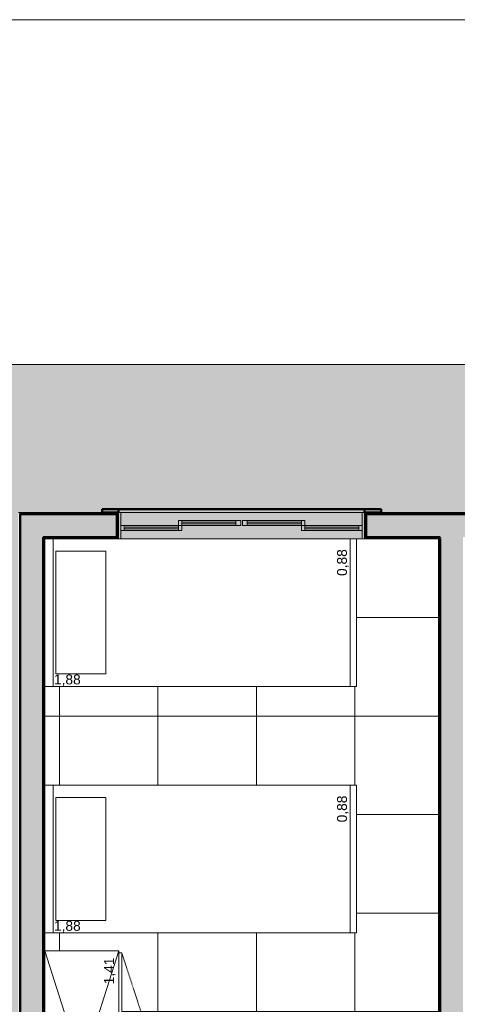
# Model space of a CAD drawing. Header units: millimetres. Extents: x -13994 to 14014, y -18238 to 7441.
# Tile 169 of 190: x -7696 to -5029, y -14230 to -8235. Entities that reach past the tile are written whole.
import ezdxf

# ---------------------------------------------------------------- set-up
doc = ezdxf.new("R2010")
doc.units = ezdxf.units.MM
doc.linetypes.add('Traço', pattern=[6.35, 3.175, -3.175])
for name, color, linetype, lineweight in [('A-FLOR', 7, 'Continuous', 5), ('A-FLOR-PATT', 7, 'Continuous', 5), ('A-GLAZ', 7, 'Continuous', 5), ('A-WALL', 7, 'Continuous', 5), ('A-WALL-PATT', 7, 'Continuous', 50), ('C-TOPO', 7, 'Continuous', 5), ('G-ANNO-TEXT', 7, 'Continuous', 9), ('I-FURN', 7, 'Continuous', 5), ('I-WALL', 7, 'Continuous', 5)]:
    doc.layers.add(name, color=color, linetype=linetype, lineweight=lineweight)
doc.styles.add('Arial', font='arial.ttf', dxfattribs={"height": 60})

# ---------------------------------------------------------------- blocks, each defined once
blk = doc.blocks.new('JANELA DE CORRE_HUMANIZADO0')
at = {"layer": 'A-GLAZ', "true_color": 0xfffffe}
blk.add_hatch(color=7, dxfattribs=at).paths.add_polyline_path([(-301.7, 80), (-750, 80), (-750, -80), (750, -80), (750, 80), (-118.2, 80)])
at = {"layer": 'A-GLAZ', "lineweight": 15}
for p, q in [((-750, -80), (-750, 80)), ((-735, -80), (-735, 75)), ((735, -80), (735, 80)), ((750, -80), (750, 80)), ((-365, 30), (-735, 30)), ((-735, 0), (-385, 0)), ((-715, 0), (-715, 30)), ((-385, 20), (-715, 20)), ((-715, 9), (-385, 9)), ((-385, 0), (-385, 30)), ((-5, 0), (-385, 0)), ((-385, 0), (-385, -30)), ((-365, 0), (-365, 30)), ((-365, -30), (-365, 0)), ((385, 0), (5, 0)), ((5, 0), (5, -30)), ((35, -30), (35, 0)), ((735, 30), (365, 30)), ((365, 30), (365, 0)), ((365, -30), (365, 0)), ((385, 0), (385, 30)), ((385, 20), (715, 20)), ((710, 10), (385, 10)), ((385, 0), (735, 0)), ((385, -30), (385, 0)), ((715, 0), (715, 30)), ((-385, -30), (-5, -30)), ((-35, -10), (-365, -10)), ((-365, -21), (-35, -21)), ((-35, -30), (-35, 0)), ((-5, -30), (-5, 0)), ((5, -30), (385, -30)), ((365, -10), (35, -10)), ((35, -21), (365, -21))]:
    blk.add_line(p, q, dxfattribs=at)
at = {"layer": 'A-GLAZ'}
for p, q in [((-750, 80), (750, 80)), ((-750, -80), (-750, 80)), ((750, 80), (750, -80)), ((750, -80), (-750, -80))]:
    blk.add_line(p, q, dxfattribs=at)
blk = doc.blocks.new('Cama-Shaker - 90 x 190 mm - Solteiro 2-2257889-TÉRREO HUMANIZADO')
at = {"layer": 'I-FURN', "color": 253, "true_color": 0xaaaaaa}
for p, q in [((-468.8, -1900), (-468.8, 0)), ((431, -52), (-468.8, -52)), ((-392.9, -373.2), (-392.9, -68.4)), ((-392.9, -68.4), (354.7, -68.4)), ((354.7, -68.4), (354.7, -373.2)), ((354.7, -373.2), (-392.9, -373.2)), ((431, -1861.9), (-468.8, -1861.9)), ((431, -1900), (-468.8, -1900))]:
    blk.add_line(p, q, dxfattribs=at)
blk = doc.blocks.new('Cama-Shaker - 90 x 190 mm - Solteiro 2-V6-TÉRREO HUMANIZADO')
at = {"layer": 'I-FURN', "color": 253, "true_color": 0xaaaaaa}
for p, q in [((-468.8, -1900), (-468.8, 0)), ((431, 0), (431, -1900)), ((431, -52), (-468.8, -52)), ((-392.9, -373.2), (-392.9, -68.4)), ((-392.9, -68.4), (354.7, -68.4)), ((354.7, -68.4), (354.7, -373.2)), ((354.7, -373.2), (-392.9, -373.2)), ((431, -1861.9), (-468.8, -1861.9)), ((431, -1900), (-468.8, -1900))]:
    blk.add_line(p, q, dxfattribs=at)
blk = doc.blocks.new('Paredes 1 - Paredes 1-2288142-TÉRREO HUMANIZADO')
at = {"layer": 'A-WALL', "lineweight": 50}
h = blk.add_hatch(color=256, dxfattribs=at)
h.paths.add_polyline_path([(-1273.6, -11235), (-1173.6, -11235), (-1173.6, -11215), (-1273.6, -11215)])
h.paths.add_polyline_path([(-2873.6, -11235), (-2773.6, -11235), (-2773.6, -11215), (-2873.6, -11215)])
h.paths.add_polyline_path([(-4665.5, -11235), (-4583.6, -11235), (-4583.6, -11215), (-4683.6, -11215), (-4683.6, -11235)])
h.paths.add_polyline_path([(-7093.6, -11235), (-7093.6, -11215), (-7193.6, -11215), (-7193.6, -11235), (-7143, -11235)])
h.paths.add_polyline_path([(-5593.6, -11235), (-5493.6, -11235), (-5493.6, -11215), (-5593.6, -11215)])
h.paths.add_polyline_path([(-3683.6, -11235), (-3683.6, -11215), (-3783.6, -11215), (-3783.6, -11235), (-3748, -11235)])
at = {"layer": 'A-WALL', "lineweight": 50, "true_color": 0xc0c0c0}
blk.add_hatch(color=9, dxfattribs=at).paths.add_polyline_path([(-5608.6, -11235), (-5593.6, -11235), (-5593.6, -11215), (-7093.6, -11215), (-7093.6, -11235), (-5674.9, -11235)])
at = {"layer": 'A-WALL', "lineweight": 50}
for p, q in [((-7093.6, -11215), (-7193.6, -11215)), ((-7193.6, -11215), (-7193.6, -11235)), ((-7193.6, -11235), (-7093.6, -11235)), ((-7093.6, -11235), (-7093.6, -11215)), ((-7093.6, -11215), (-5593.6, -11215)), ((-5493.6, -11215), (-5593.6, -11215)), ((-5593.6, -11215), (-5593.6, -11235)), ((-5593.6, -11235), (-5493.6, -11235)), ((-5493.6, -11235), (-5493.6, -11215))]:
    blk.add_line(p, q, dxfattribs=at)
blk = doc.blocks.new('Armário - Closet - Porta com armação dupla 2 - Armário - Closet - Porta com armação dupla 2-2919619-TÉRREO HUMANIZADO')
at = {"layer": 'I-FURN', "color": 253, "linetype": 'Traço', "true_color": 0xaaaaaa}
for p, q in [((-692.5, 470), (-34.3, 685.3)), ((692.5, 470), (34.3, 685.3))]:
    blk.add_line(p, q, dxfattribs=at)
at = {"layer": 'I-FURN', "color": 253, "true_color": 0xaaaaaa}
for p, q in [((-60, 511.3), (-60, 470)), ((-50, 511.3), (-50, 470)), ((50, 511.3), (50, 470)), ((60, 511.3), (60, 470)), ((-705, 452), (-705, 0)), ((705, 0), (-705, 452)), ((-705, 0), (705, 452)), ((-705, 452), (705, 452)), ((692.5, 470), (-692.5, 470)), ((-692.5, 452), (-692.5, 470)), ((0, 452), (0, 470)), ((692.5, 470), (692.5, 452)), ((705, 0), (705, 452)), ((-705, 0), (705, 0))]:
    blk.add_line(p, q, dxfattribs=at)
for centre in [(-55, 520), (55, 520)]:
    blk.add_circle(centre, 10, dxfattribs=at)
at = {"layer": 'I-FURN', "color": 253, "linetype": 'Traço', "true_color": 0xaaaaaa}
for centre, start, end in [((-692.5, 470), 360, 18.11745), ((692.5, 470), 161.88255, 180)]:
    blk.add_arc(centre, 692.5, start, end, dxfattribs=at)

msp = doc.modelspace()

# ---------------------------------------------------------------- hatches: boundary and pattern name
at = {"layer": 'A-FLOR-PATT', "true_color": 0xd8d8d8}
h = msp.add_hatch(color=254, dxfattribs=at)
h.paths.add_polyline_path([(506.4, -18075), (1406.4, -18075), (1406.4, -13815), (506.4, -13815), (506.4, -16075), (526.4, -16075), (526.4, -17475), (506.4, -17475), (506.4, -18048.8)])
h.paths.add_polyline_path([(-8173.6, -15315), (-7703.7, -15314.6), (-7703.7, -11235), (-7193.6, -11235), (-7193.6, -11215), (-5493.6, -11215), (-5493.6, -11235), (-4683.6, -11235), (-4683.6, -11215), (-3683.6, -11215), (-3683.6, -11235), (-2873.6, -11235), (-2873.6, -11215), (-1173.6, -11215), (-1173.6, -11235), (-663.6, -11235), (-663.6, -12615), (236.4, -12615), (236.4, -10335), (-8603.7, -10335), (-8603.7, -13115), (-9233.6, -13115), (-9233.6, -15315), (-8178.6, -15315)])
at = {"layer": 'A-FLOR-PATT', "true_color": 0x808080}
h = msp.add_hatch(dxfattribs=at)
h.set_pattern_fill('FP_4', color=8, style=0, pattern_type=2)
h.set_pattern_definition([(0, (-2653.6, -16075.04), (0, 600), []), (90, (-2653.6, -16075.04), (-600, 4e-14), [])])
h.paths.add_polyline_path([(346.4, -18075), (346.4, -15475), (-1018.5, -15475), (-1018.5, -15485), (-1071.1, -15485), (-1071.1, -15525.8), (-1020.3, -15525.8), (-1020.3, -15563.9), (-1218.5, -15563.9), (-1218.5, -15637.3), (-2018.5, -15637.3), (-2018.5, -15563.9), (-2226.8, -15563.9), (-2226.8, -15525.8), (-2176, -15525.8), (-2176, -15485), (-2218.5, -15485), (-2218.5, -15475), (-3383.7, -15475), (-3383.7, -14275), (-4983.6, -14275), (-4983.6, -15475), (-6013.6, -15475), (-6013.6, -18075), (-5213.6, -18075), (-5213.6, -17575), (-4013.6, -17575), (-4013.6, -18075), (-3213.7, -18075), (-3213.7, -17275), (-3233.7, -17275), (-3233.7, -16405), (-2863.7, -16405), (-2863.7, -16438.9), (-2800.9, -16428.4), (-2703.7, -16422.7), (-2597, -16429.5), (-2509.4, -16444.8), (-2507.8, -16442.7), (-2504.8, -16440.2), (-2501.6, -16438.7), (-2500.1, -16438.2), (-2495.6, -16438.2), (-2491, -16439.9), (-2488.7, -16441.6), (-2486.5, -16444), (-2484.9, -16447.3), (-2484.1, -16450.8), (-2484.3, -16454.4), (-2486.5, -16467), (-2491.8, -16522.4), (-2492.6, -16524.7), (-2499.1, -16531), (-2504.6, -16531.1), (-2513.7, -16527.5), (-2513.7, -16575), (-2293.7, -16575), (-2293.7, -16527.5), (-2295.1, -16527.9), (-2303.5, -16531), (-2309.9, -16529.9), (-2314.8, -16525), (-2316.7, -16514.4), (-2322.1, -16457.6), (-2322.6, -16456.7), (-2323.3, -16453.2), (-2322.9, -16448.5), (-2321.2, -16444.7), (-2318.6, -16441.5), (-2316.4, -16439.9), (-2313.7, -16438.7), (-2310.6, -16438), (-2305.3, -16438.9), (-2301.9, -16440.6), (-2299.4, -16442.8), (-2296.8, -16444.8), (-2200.9, -16428.4), (-2103.7, -16422.7), (-1997, -16429.5), (-1909.4, -16444.8), (-1907.8, -16442.7), (-1904.8, -16440.2), (-1901.6, -16438.7), (-1900.1, -16438.2), (-1895.6, -16438.2), (-1891, -16439.9), (-1888.7, -16441.6), (-1886.5, -16444), (-1884.9, -16447.3), (-1884.1, -16450.8), (-1884.3, -16454.4), (-1886.5, -16467), (-1891.8, -16522.4), (-1892.6, -16524.7), (-1899.1, -16531), (-1904.6, -16531.1), (-1913.7, -16527.5), (-1913.7, -16575), (-1803.7, -16575), (-1790.7, -16576.7), (-1778.7, -16581.7), (-1768.3, -16589.7), (-1760.4, -16600), (-1755.4, -16612.1), (-1753.7, -16625), (-1753.7, -17425), (-1755.4, -17438), (-1760.4, -17450), (-1768.3, -17460.4), (-1778.7, -17468.3), (-1790.7, -17473.3), (-1803.7, -17475), (-1913.7, -17475), (-1913.2, -17524.5), (-1912.3, -17524.2), (-1903.9, -17521), (-1898.7, -17521.1), (-1892.6, -17527.4), (-1891, -17533.5), (-1884.8, -17595.3), (-1884, -17600), (-1884.1, -17602.5), (-1885.7, -17606.7), (-1888.8, -17610.6), (-1891, -17612.1), (-1893.7, -17613.4), (-1896.6, -17614.1), (-1901.6, -17613.4), (-1905.1, -17611.7), (-1907.9, -17609.2), (-1910.3, -17607.2), (-2006.5, -17623.7), (-2103.7, -17629.4), (-2210.4, -17622.6), (-2297.9, -17607.3), (-2299.4, -17609.3), (-2302.6, -17611.9), (-2305.8, -17613.4), (-2308.3, -17613.9), (-2311.8, -17613.9), (-2315.3, -17612.7), (-2318.7, -17610.4), (-2321.2, -17607.4), (-2322.5, -17604.8), (-2323.2, -17601.3), (-2323.1, -17597.7), (-2320.9, -17585), (-2315.7, -17530.8), (-2314.7, -17526.7), (-2309.4, -17521.7), (-2302.7, -17521), (-2293.7, -17524.5), (-2293.7, -17475), (-2513.7, -17475), (-2513.2, -17524.5), (-2512.3, -17524.2), (-2503.9, -17521), (-2498.7, -17521.1), (-2492.6, -17527.4), (-2491, -17533.5), (-2484.8, -17595.3), (-2484, -17600), (-2484.1, -17602.5), (-2485.7, -17606.7), (-2488.8, -17610.6), (-2491, -17612.1), (-2493.7, -17613.4), (-2496.6, -17614.1), (-2501.6, -17613.4), (-2505.1, -17611.7), (-2507.9, -17609.2), (-2510.3, -17607.2), (-2606.5, -17623.7), (-2703.7, -17629.4), (-2810.4, -17622.6), (-2863.7, -17613.4), (-2863.7, -18075), (197.6, -18075)])
h.paths.add_polyline_path([(-3283.4, -18045.1), (-3943.9, -18045), (-3943.7, -17433.5), (-3283.4, -17433.5), (-3283.4, -18045)])
h.paths.add_polyline_path([(316.4, -18045), (-1207.6, -18045), (-1207.6, -17232.2), (-1106, -17232.2), (-1106, -17181.4), (214.8, -17181.4), (214.8, -17232.2), (316.4, -17232.2), (316.4, -17943.4)])
h.paths.add_polyline_path([(-5233.6, -18045), (-5993.6, -18045), (-5993.6, -17412.5), (-5951.3, -17412.5), (-5951.3, -17393), (-5271, -17393), (-5271, -17412.5), (-5233.6, -17412.5), (-5233.6, -17955)])
h.paths.add_polyline_path([(-4613.6, -17795.5), (-4608.4, -17794.8), (-4603.6, -17792.8), (-4599.4, -17789.7), (-4596.3, -17785.5), (-4594.3, -17780.7), (-4593.6, -17775.4), (-4594.3, -17770.3), (-4596.3, -17765.5), (-4599.4, -17761.4), (-4603.6, -17758.2), (-4608.4, -17756.2), (-4613.6, -17755.5), (-4618.8, -17756.2), (-4623.6, -17758.2), (-4627.7, -17761.4), (-4630.9, -17765.5), (-4632.9, -17770.3), (-4633.6, -17775.5), (-4632.9, -17780.7), (-4630.9, -17785.5), (-4627.7, -17789.7), (-4623.6, -17792.8), (-4618.8, -17794.8)])
h.paths.add_polyline_path([(-2103.7, -17588), (-2004.6, -17581.9), (-1913.2, -17565.9), (-1916.1, -17539.5), (-2291.9, -17539.8), (-2294.1, -17565.9), (-2199.6, -17582.5), (-2188.1, -17583.1)])
h.paths.add_polyline_path([(-2703.7, -17588), (-2606.5, -17582.2), (-2513.2, -17565.9), (-2516.1, -17539.5), (-2863.7, -17539.5), (-2863.7, -17571.2), (-2799.6, -17582.5), (-2738.6, -17586)])
h.paths.add_polyline_path([(-1915.9, -17534.9), (-1915.9, -17532.5), (-1916, -17533.3)])
h.paths.add_polyline_path([(-2515.9, -17534.9), (-2515.9, -17532.5), (-2516, -17533.3)])
h.paths.add_polyline_path([(-3472.7, -17418.8), (-3943.7, -17418.8), (-3943.7, -17380.6), (-3902.5, -17380.6), (-3901.1, -17353.8), (-3892.9, -17345.7), (-3884.3, -17345.7), (-3876.1, -17353.8), (-3874.8, -17380.6), (-3283.4, -17380.6), (-3283.4, -17418.8)])
h.paths.add_polyline_path([(-1916.1, -16520.1), (-1915.7, -16518.7), (-1916, -16518.8)])
h.paths.add_polyline_path([(-2516.1, -16520.1), (-2515.7, -16518.7), (-2516, -16518.8)])
h.paths.add_polyline_path([(-2004.6, -16512.5), (-1915.4, -16512.3), (-1914.3, -16498.4), (-1913.2, -16486.2), (-2007.8, -16469.6), (-2103.7, -16464.1), (-2200.9, -16469.8), (-2294.1, -16486.2), (-2291.5, -16512.5), (-2096.3, -16512.5)])
h.paths.add_polyline_path([(-2555.1, -16512.5), (-2515.4, -16512.3), (-2514.3, -16498.4), (-2513.2, -16486.2), (-2607.8, -16469.6), (-2703.7, -16464.1), (-2800.9, -16469.8), (-2863.7, -16480.8), (-2863.7, -16512.5), (-2607.8, -16512.5)])
h.paths.add_polyline_path([(-2233.6, -15315), (-2233.6, -14863), (-2221.1, -14863), (-2221.1, -14845), (-1588.6, -14845), (-1588.6, -14803.7), (-1590.7, -14802.1), (-1592.2, -14800), (-1593.2, -14797.6), (-1593.6, -14795), (-1593.2, -14792.5), (-1592.2, -14790), (-1590.7, -14788), (-1588.6, -14786.4), (-1586.2, -14785.4), (-1583.6, -14785), (-1581, -14785.4), (-1578.6, -14786.4), (-1576.5, -14788), (-1574.9, -14790), (-1573.9, -14792.5), (-1573.6, -14795), (-1573.9, -14797.6), (-1574.9, -14800), (-1576.5, -14802.1), (-1578.6, -14803.7), (-1578.6, -14845), (-1478.6, -14845), (-1478.6, -14803.7), (-1480.7, -14802.1), (-1482.2, -14800), (-1483.2, -14797.6), (-1483.6, -14795), (-1483.2, -14792.5), (-1482.2, -14790), (-1480.7, -14788), (-1478.6, -14786.4), (-1476.2, -14785.4), (-1473.6, -14785), (-1471, -14785.4), (-1468.6, -14786.4), (-1466.5, -14788), (-1464.9, -14790), (-1463.9, -14792.5), (-1463.6, -14795), (-1463.9, -14797.6), (-1464.9, -14800), (-1466.5, -14802.1), (-1468.6, -14803.7), (-1468.6, -14845), (-836.1, -14845), (-836.1, -14863), (-823.6, -14863), (-823.6, -13295), (-2723.6, -13295), (-2723.6, -11895), (-823.6, -11895), (-823.6, -11395), (-3223.7, -11395), (-3223.7, -15315), (-2738.6, -15315)])
h.paths.add_polyline_path([(-5307.8, -15315), (-5143.6, -15314.6), (-5143.6, -11395), (-5643.7, -11395), (-5643.7, -12295), (-7543.7, -12295), (-7543.7, -12895), (-5643.7, -12895), (-5643.7, -13795), (-7543.7, -13795), (-7543.7, -13905), (-7091.7, -13905), (-7091.7, -13917.5), (-7073.7, -13917.5), (-7073.7, -14550), (-7032.3, -14550), (-7030.8, -14548), (-7028.7, -14546.4), (-7026.3, -14545.4), (-7023.7, -14545), (-7021.1, -14545.4), (-7018.7, -14546.4), (-7016.6, -14548), (-7015, -14550), (-7014, -14552.5), (-7013.7, -14555), (-7014, -14557.6), (-7015, -14560), (-7016.6, -14562.1), (-7018.7, -14563.7), (-7021.1, -14564.7), (-7023.7, -14565), (-7026.3, -14564.7), (-7028.7, -14563.7), (-7030.8, -14562.1), (-7032.3, -14560), (-7073.7, -14560), (-7073.7, -14660), (-7032.3, -14660), (-7030.8, -14658), (-7028.7, -14656.4), (-7026.3, -14655.4), (-7023.7, -14655), (-7021.1, -14655.4), (-7018.7, -14656.4), (-7016.6, -14658), (-7015, -14660), (-7014, -14662.5), (-7013.7, -14665), (-7014, -14667.6), (-7015, -14670), (-7016.6, -14672.1), (-7018.7, -14673.7), (-7021.1, -14674.7), (-7023.7, -14675), (-7026.3, -14674.7), (-7028.7, -14673.7), (-7030.8, -14672.1), (-7032.3, -14670), (-7073.7, -14670), (-7073.7, -15302.5), (-7091.7, -15302.5), (-7091.7, -15315), (-5674.9, -15315)])
h.paths.add_polyline_path([(-892, -13705), (-1242, -13705), (-1242, -13570), (-1247.4, -13570), (-1247.4, -13500), (-1242, -13500), (-1242, -13365), (-892, -13365), (-892, -13570)])
h.paths.add_polyline_path([(-1242, -11825.3), (-1242, -11690.3), (-1247.4, -11690.3), (-1247.4, -11620.3), (-1242, -11620.3), (-1242, -11485.3), (-892, -11485.3), (-892, -11825.3), (-1171.2, -11825.3)])
at = {"layer": 'A-WALL-PATT'}
h = msp.add_hatch(color=256, dxfattribs=at)
h.paths.add_polyline_path([(-5588.6, -11315), (-5586.1, -11315), (-5586.1, -11242.5), (-5063.6, -11242.5), (-5063.6, -11240), (-5588.6, -11240), (-5588.6, -11281.7)])
h.paths.add_polyline_path([(-7101.1, -11315), (-7098.6, -11315), (-7098.6, -11240), (-7698.7, -11240), (-7698.7, -11242.5), (-7101.1, -11242.5)])
h = msp.add_hatch(color=256, dxfattribs=at)
h.paths.add_polyline_path([(-7103.6, -11315), (-7101.1, -11315), (-7101.1, -11242.5), (-7696.2, -11242.5), (-7696.2, -11245), (-7103.6, -11245)])
h.paths.add_polyline_path([(-5583.6, -11315), (-5583.1, -11245), (-5063.6, -11245), (-5063.6, -11242.5), (-5586.1, -11242.5), (-5586.1, -11315)])
for points in [[(-7696.2, -15325), (-7693.7, -15325), (-7693.7, -11245), (-7696.2, -11245), (-7696.2, -15322.5)], [(-7693.5, -15325), (-7553.7, -15325), (-7553.7, -11385), (-7693.7, -11385), (-7693.7, -15325)], [(-7551.2, -15322.5), (-7551.2, -11387.5), (-7553.7, -11387.5), (-7553.7, -15322.5)], [(-7548.7, -15320), (-7548.7, -11390), (-7551.2, -11390), (-7551.2, -15320)], [(-5136.1, -14120), (-5136.1, -11390), (-5138.6, -11390), (-5138.6, -14120)], [(-5136.1, -14122.5), (-5133.6, -14122.5), (-5133.6, -11387.5), (-5136.1, -11387.5), (-5136.1, -14120)], [(-5133.6, -14125), (-4993.6, -14125), (-4993.6, -11385), (-5133.6, -11385), (-5133.6, -14122.5)]]:
    msp.add_hatch(color=256, dxfattribs=at).paths.add_polyline_path(points)
h = msp.add_hatch(color=256, dxfattribs=at)
h.paths.add_polyline_path([(-7693.7, -11385), (-7103.6, -11385), (-7103.6, -11245), (-7693.7, -11245), (-7693.7, -11350)])
h.paths.add_polyline_path([(-5583.6, -11385), (-5063.6, -11385), (-5063.6, -11245), (-5583.6, -11245), (-5583.6, -11350)])
h = msp.add_hatch(color=256, dxfattribs=at)
h.paths.add_polyline_path([(-4588.6, -11315), (-4588.6, -11240), (-5063.6, -11240), (-5063.6, -11242.5), (-4591.1, -11242.5), (-4591.1, -11315)])
h.paths.add_polyline_path([(-3776.1, -11315), (-3776.1, -11242.5), (-3231.2, -11242.5), (-3231.2, -11240), (-3778.6, -11240), (-3778.6, -11315)])
h = msp.add_hatch(color=256, dxfattribs=at)
h.paths.add_polyline_path([(-3776.1, -11315), (-3773.6, -11315), (-3773.6, -11245), (-3233.7, -11245), (-3233.7, -11242.5), (-3776.1, -11242.5), (-3776.1, -11281.7)])
h.paths.add_polyline_path([(-4591.1, -11315), (-4591.1, -11242.5), (-5063.6, -11242.5), (-5063.6, -11245), (-4593.6, -11245), (-4593.6, -11315)])
h = msp.add_hatch(color=256, dxfattribs=at)
h.paths.add_polyline_path([(-3773.6, -11385), (-3373.7, -11385), (-3373.7, -11245), (-3773.6, -11245), (-3773.6, -11350)])
h.paths.add_polyline_path([(-4993.6, -11385), (-4593.6, -11385), (-4593.6, -11245), (-5063.6, -11245), (-5063.6, -11385)])
h = msp.add_hatch(color=256, dxfattribs=at)
h.paths.add_polyline_path([(-5583.6, -11387.5), (-5133.6, -11387.5), (-5133.6, -11385), (-5583.6, -11385), (-5583.6, -11315), (-5586.1, -11315), (-5586.1, -11387.5)])
h.paths.add_polyline_path([(-7103.6, -11387.5), (-7101.1, -11387.5), (-7101.1, -11315), (-7103.6, -11315), (-7103.6, -11385), (-7553.7, -11385), (-7553.7, -11387.5), (-7143, -11387.5)])
h = msp.add_hatch(color=256, dxfattribs=at)
h.paths.add_polyline_path([(-5136.1, -11390), (-5136.1, -11387.5), (-5586.1, -11387.5), (-5586.1, -11315), (-5588.6, -11315), (-5588.6, -11390), (-5138.6, -11390)])
h.paths.add_polyline_path([(-7098.6, -11390), (-7098.6, -11315), (-7101.1, -11315), (-7101.1, -11387.5), (-7551.2, -11387.5), (-7551.2, -11390), (-7101.1, -11390)])
h = msp.add_hatch(color=256, dxfattribs=at)
h.paths.add_polyline_path([(-5136.1, -15320), (-5136.1, -15272.5), (-5063.6, -15272.5), (-5063.6, -15270), (-5138.6, -15270), (-5138.6, -15320)])
h.paths.add_polyline_path([(-5138.6, -14360), (-5063.6, -14360), (-5063.6, -14357.5), (-5136.1, -14357.5), (-5136.1, -14120), (-5138.6, -14120), (-5138.6, -14357.5)])
h = msp.add_hatch(color=256, dxfattribs=at)
h.paths.add_polyline_path([(-5133.6, -15322.5), (-5133.6, -15275), (-5063.6, -15275), (-5063.6, -15272.5), (-5136.1, -15272.5), (-5136.1, -15322.5)])
h.paths.add_polyline_path([(-5124.3, -14357.5), (-5063.6, -14357.5), (-5063.6, -14355), (-5133.6, -14355), (-5133.6, -14122.5), (-5136.1, -14122.5), (-5136.1, -14357.5), (-5133.6, -14357.5)])
h = msp.add_hatch(color=256, dxfattribs=at)
h.paths.add_polyline_path([(-5063.6, -15325), (-4993.6, -15325), (-4993.6, -15265), (-5063.6, -15265), (-5063.6, -15275), (-5133.6, -15275), (-5133.6, -15325), (-5124.3, -15325)])
h.paths.add_polyline_path([(-5063.6, -14365), (-4993.6, -14365), (-4993.6, -14125), (-5133.6, -14125), (-5133.6, -14355), (-5063.6, -14355), (-5063.6, -14360)])
at = {"layer": 'I-WALL'}
h = msp.add_hatch(color=256, dxfattribs=at)
h.paths.add_polyline_path([(-5593.6, -11315), (-5588.6, -11315), (-5588.6, -11240), (-5063.6, -11240), (-5063.6, -11235), (-5593.6, -11235), (-5593.6, -11281.7)])
h.paths.add_polyline_path([(-7098.6, -11315), (-7093.6, -11315), (-7093.6, -11235), (-7703.7, -11235), (-7703.7, -11240), (-7098.6, -11240)])
h = msp.add_hatch(color=256, dxfattribs=at)
h.paths.add_polyline_path([(-3783.6, -11315), (-3778.6, -11315), (-3778.6, -11240), (-3228.7, -11240), (-3228.7, -11235), (-3783.6, -11235), (-3783.6, -11281.7)])
h.paths.add_polyline_path([(-4588.6, -11315), (-4583.6, -11315), (-4583.6, -11235), (-5063.6, -11235), (-5063.6, -11240), (-4588.6, -11240), (-4588.6, -11281.7)])
h = msp.add_hatch(color=256, dxfattribs=at)
h.paths.add_polyline_path([(-5586.1, -11395), (-5138.6, -11395), (-5138.6, -11390), (-5588.6, -11390), (-5588.6, -11315), (-5593.6, -11315), (-5593.6, -11395), (-5588.6, -11395)])
h.paths.add_polyline_path([(-7098.6, -11395), (-7093.6, -11395), (-7093.6, -11315), (-7098.6, -11315), (-7098.6, -11390), (-7548.7, -11390), (-7548.7, -11395), (-7101.1, -11395)])
for points in [[(-7548.7, -15315), (-7543.7, -15314.6), (-7543.7, -11395), (-7548.7, -11395), (-7548.7, -15314.6)], [(-5143.6, -14115), (-5138.6, -14115), (-5138.6, -11395), (-5143.6, -11395), (-5143.6, -13947.5)]]:
    msp.add_hatch(color=256, dxfattribs=at).paths.add_polyline_path(points)
h = msp.add_hatch(color=256, dxfattribs=at)
h.paths.add_polyline_path([(-5138.6, -15315), (-5138.6, -15270), (-5063.6, -15270), (-5063.6, -15265), (-5143.6, -15265), (-5143.6, -15315)])
h.paths.add_polyline_path([(-5124.3, -14365), (-5063.6, -14365), (-5063.6, -14360), (-5138.6, -14360), (-5138.6, -14115), (-5143.6, -14115), (-5143.6, -14365), (-5136.1, -14365)])

# ---------------------------------------------------------------- linework, layer by layer
at = {"layer": 'A-FLOR', "color": 9, "true_color": 0xc0c0c0}
msp.add_line((-4083.6, -10335), (-8603.7, -10335), dxfattribs=at)
at = {"layer": 'A-WALL'}
for p, q in [((-7093.6, -11235), (-7703.7, -11235)), ((-7098.6, -11240), (-7698.7, -11240)), ((-7101.1, -11242.5), (-7696.2, -11242.5)), ((-7101.1, -11387.5), (-7101.1, -11242.5)), ((-7098.6, -11390), (-7098.6, -11240)), ((-4583.6, -11235), (-5593.6, -11235)), ((-5588.6, -11240), (-5588.6, -11390)), ((-4588.6, -11240), (-5588.6, -11240)), ((-5586.1, -11242.5), (-5586.1, -11387.5)), ((-4591.1, -11242.5), (-5586.1, -11242.5)), ((-7093.6, -11315), (-7103.6, -11315)), ((-5583.6, -11315), (-5593.6, -11315)), ((-7551.2, -15322.5), (-7551.2, -11387.5)), ((-7551.2, -11387.5), (-7101.1, -11387.5)), ((-7548.7, -15320), (-7548.7, -11390)), ((-7548.7, -11390), (-7098.6, -11390)), ((-5588.6, -11390), (-5138.6, -11390)), ((-5586.1, -11387.5), (-5136.1, -11387.5)), ((-5138.6, -11390), (-5138.6, -14360)), ((-5136.1, -11387.5), (-5136.1, -14357.5)), ((-5133.6, -11395), (-5133.6, -11387.5)), ((-7543.7, -13905), (-7543.7, -11395)), ((-7543.7, -11395), (-7093.6, -11395)), ((-5593.6, -11395), (-5143.6, -11395)), ((-5143.6, -11395), (-5143.6, -14365))]:
    msp.add_line(p, q, dxfattribs=at)
at = {"layer": 'A-WALL', "lineweight": 50}
for p, q in [((-7693.7, -15325), (-7693.7, -11245)), ((-7103.6, -11245), (-7693.7, -11245)), ((-7103.6, -11385), (-7103.6, -11245)), ((-5583.6, -11245), (-5583.6, -11385)), ((-4593.6, -11245), (-5583.6, -11245)), ((-7553.7, -15325), (-7553.7, -11385)), ((-7553.7, -11385), (-7103.6, -11385)), ((-5583.6, -11385), (-5133.6, -11385)), ((-5133.6, -11387.5), (-5133.6, -11385)), ((-5133.6, -11395), (-5133.6, -14355))]:
    msp.add_line(p, q, dxfattribs=at)
at = {"layer": 'C-TOPO', "color": 254, "true_color": 0xd4d4d4}
msp.add_line((-13993.6, -8235), (6006.4, -8235), dxfattribs=at)
at = {"layer": 'C-TOPO', "color": 254, "true_color": 0xe5e5e5}
msp.add_line((6006.4, -8235), (-13993.6, -8235), dxfattribs=at)

# ---------------------------------------------------------------- block references
at = {"layer": 'A-GLAZ', "rotation": 180}
msp.add_blockref('JANELA DE CORRE_HUMANIZADO0', (-6343.6, -11315), dxfattribs=at)
at = {"layer": 'A-WALL', "lineweight": 50}
msp.add_blockref('Paredes 1 - Paredes 1-2288142-TÉRREO HUMANIZADO', (0, 0), dxfattribs=at)
at = {"layer": 'I-FURN', "color": 253, "true_color": 0xaaaaaa}
for name, p, rotation in [('Cama-Shaker - 90 x 190 mm - Solteiro 2-2257889-TÉRREO HUMANIZADO', (-7543.7, -11826), 89.99999999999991), ('Cama-Shaker - 90 x 190 mm - Solteiro 2-V6-TÉRREO HUMANIZADO', (-7543.7, -13326), 89.9999999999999), ('Armário - Closet - Porta com armação dupla 2 - Armário - Closet - Porta com armação dupla 2-2919619-TÉRREO HUMANIZADO', (-7543.7, -14610), 270.0000000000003)]:
    msp.add_blockref(name, p, dxfattribs=dict(at, rotation=rotation))

# ---------------------------------------------------------------- texts
at = {"layer": 'G-ANNO-TEXT', "color": 253, "true_color": 0xaaaaaa, "char_height": 60, "width": 212.447, "attachment_point": 1, "rotation": 90, "style": 'Arial'}
for s, insert in [('0,88', (-5761.5, -11622.1)), ('0,88', (-5761.5, -13122.3)), ('1,41', (-7181.8, -14108.5))]:
    msp.add_mtext(s, dxfattribs=dict(at, insert=insert))
at = {"layer": 'G-ANNO-TEXT', "color": 253, "true_color": 0xaaaaaa, "char_height": 60, "width": 212.447, "attachment_point": 1, "style": 'Arial'}
for insert in [(-7487.3, -12222.2), (-7487.3, -13722.4)]:
    msp.add_mtext('1,88', dxfattribs=dict(at, insert=insert))

doc.saveas('drawing.dxf')
